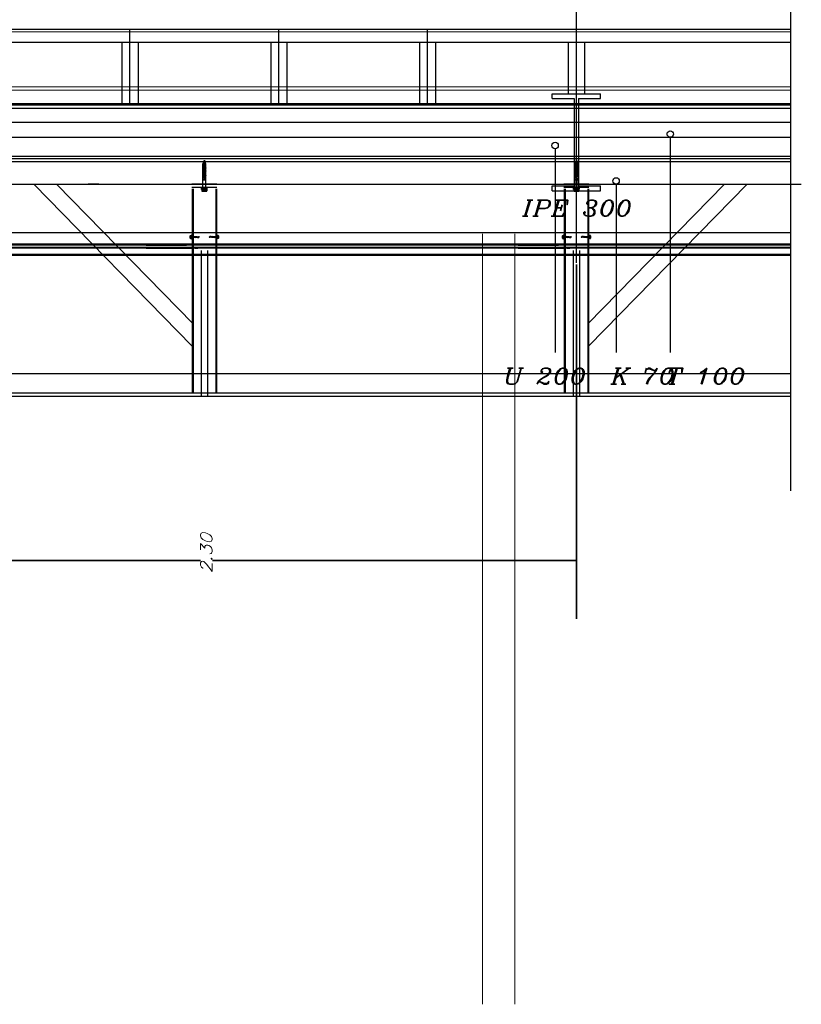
# Model space of a CAD drawing. Header units: millimetres. Extents: x -74 to 79, y 0 to 54.
# Tile 28 of 164: x -57.31 to -54.89, y 6.47 to 9.51. Entities that reach past the tile are written whole.
import ezdxf

# ---------------------------------------------------------------- set-up
doc = ezdxf.new("R2010")
doc.units = ezdxf.units.MM
doc.linetypes.add('HIDDENX2', pattern=[0.75, 0.5, -0.25])
for name, color, linetype, lineweight in [('01_NeubauBemaßung', 7, 'Continuous', 20), ('Alu-0.5', 7, 'Continuous', 20), ('Arktura_Atmosphera_Standard_Rise$Drops', 7, 'Continuous', 20), ('Arktura_Atmosphera_Standard_Rise$Ribs', 7, 'Continuous', 20), ('Bemaßung 1_100', 7, 'Continuous', 20)]:
    doc.layers.add(name, color=color, linetype=linetype, lineweight=lineweight)
doc.styles.add('Italic', font='Italic', dxfattribs={"width": 1.15})

msp = doc.modelspace()

# ---------------------------------------------------------------- linework, layer by layer
at = {"color": 2, "linetype": 'Continuous', "lineweight": 35}
for p, q in [((-55.5846342, 8.7569307), (-55.5846342, 7.6612995)), ((-57.8656342, 7.8412995), (-56.7465751, 7.8412995)), ((-55.6036342, 7.8412995), (-56.7098183, 7.8412995)), ((-55.5846342, 7.8412995), (-55.6036342, 7.8412995))]:
    msp.add_line(p, q, dxfattribs=at)
at = {"layer": '01_NeubauBemaßung', "color": 3, "linetype": 'Continuous', "lineweight": 25}
for p, q in [((-55.294368, 9.1502566), (-55.294368, 8.4842554)), ((-55.6505086, 9.1148175), (-55.6505086, 8.4842554)), ((-56.7721342, 8.5043678), (-57.2619806, 9.005102)), ((-56.7696342, 8.5733131), (-57.1920345, 9.005102)), ((-56.6961741, 9.005102), (-56.7730943, 9.005102)), ((-56.6961741, 8.995102), (-56.7730943, 8.995102)), ((-56.7721342, 8.990602), (-56.7721342, 8.359548)), ((-56.7696342, 8.990602), (-56.7696342, 8.359548)), ((-56.6996342, 8.990602), (-56.6996342, 8.359548)), ((-56.6971342, 8.990602), (-56.6971342, 8.359548)), ((-55.5461741, 9.005102), (-55.6230943, 9.005102)), ((-55.5461741, 8.995102), (-55.6230943, 8.995102)), ((-55.6221342, 8.990602), (-55.6221342, 8.359548)), ((-55.6196342, 8.990602), (-55.6196342, 8.359548)), ((-55.5496342, 8.5733131), (-55.127234, 9.005102)), ((-55.5496342, 8.990602), (-55.5496342, 8.359548)), ((-55.5471342, 8.5043678), (-55.0572878, 9.005102)), ((-55.5471342, 8.990602), (-55.5471342, 8.359548)), ((-55.4619846, 9.005102), (-55.4619846, 8.4842554)), ((-54.9230144, 8.8548552), (-62.8647351, 8.8548552)), ((-56.7779775, 8.8381565), (-56.7779775, 8.8455512)), ((-56.7773731, 8.8466494), (-56.7738863, 8.8466494)), ((-56.7773731, 8.8444531), (-56.7737462, 8.8444531)), ((-56.7773731, 8.8440501), (-56.7737462, 8.8440501)), ((-56.7773731, 8.8396576), (-56.7737462, 8.8396576)), ((-56.7773731, 8.8392546), (-56.7737462, 8.8392546)), ((-56.7773731, 8.8370583), (-56.7738855, 8.8370583)), ((-56.7738714, 8.846734), (-56.7734733, 8.8489373)), ((-56.7734733, 8.8347704), (-56.7738714, 8.8369737)), ((-56.7737462, 8.8440501), (-56.7737462, 8.8444531)), ((-56.7737462, 8.8392546), (-56.7737462, 8.8396576)), ((-56.7734439, 8.8346957), (-56.7734439, 8.849012)), ((-56.7732749, 8.8491038), (-56.7723357, 8.8491038)), ((-56.7732749, 8.8346039), (-56.7723357, 8.8346039)), ((-56.7721342, 8.8348053), (-56.7721342, 8.8489024)), ((-56.7666342, 8.8409138), (-56.7659428, 8.8439541)), ((-56.7570528, 8.8415691), (-56.7666342, 8.8432585)), ((-56.7605946, 8.8396364), (-56.7666342, 8.8407014)), ((-56.7664474, 8.8391038), (-56.7654922, 8.8446038)), ((-56.7659968, 8.8397535), (-56.7650415, 8.8439541)), ((-56.7650748, 8.8397535), (-56.7641196, 8.8439541)), ((-56.7646242, 8.8391038), (-56.7636689, 8.8446038)), ((-56.7641735, 8.8397535), (-56.7632182, 8.8439541)), ((-56.7632516, 8.8397535), (-56.7622963, 8.8439541)), ((-56.7628009, 8.8391038), (-56.7618456, 8.8446038)), ((-56.7623503, 8.8397535), (-56.761395, 8.8439541)), ((-56.7614283, 8.8397535), (-56.760473, 8.8439541)), ((-56.7609777, 8.8391038), (-56.7600224, 8.8446038)), ((-56.760527, 8.8397535), (-56.7595717, 8.8439541)), ((-56.7596051, 8.8397535), (-56.7586498, 8.8439541)), ((-56.7591544, 8.8391038), (-56.7581991, 8.8446038)), ((-56.7587037, 8.8397535), (-56.7577484, 8.8439541)), ((-56.7577818, 8.8397535), (-56.7570528, 8.842959)), ((-56.757552, 8.8393555), (-56.7570528, 8.842959)), ((-56.7572836, 8.8393555), (-56.7570528, 8.842959)), ((-56.7570528, 8.8395873), (-56.7570528, 8.842959)), ((-56.7561741, 8.8399399), (-56.7519048, 8.8399399)), ((-56.7519048, 8.8399399), (-56.7505646, 8.8418538)), ((-56.7517213, 8.8395873), (-56.7519048, 8.8399399)), ((-56.7173637, 8.8437678), (-56.7187038, 8.8418539)), ((-56.7175472, 8.8441204), (-56.7173637, 8.8437678)), ((-56.7130944, 8.8437678), (-56.7173637, 8.8437678)), ((-56.7117165, 8.8443522), (-56.7122157, 8.8407487)), ((-56.7119849, 8.8443522), (-56.7122157, 8.8407487)), ((-56.7122157, 8.8441204), (-56.7122157, 8.8407487)), ((-56.7114867, 8.8439542), (-56.7122157, 8.8407487)), ((-56.7122157, 8.8421386), (-56.7026342, 8.8404492)), ((-56.7105648, 8.8439542), (-56.71152, 8.8397536)), ((-56.7101141, 8.8446039), (-56.7110694, 8.8391039)), ((-56.7096634, 8.8439542), (-56.7106187, 8.8397536)), ((-56.7087415, 8.8439542), (-56.7096968, 8.8397536)), ((-56.7082908, 8.8446039), (-56.7092461, 8.8391039)), ((-56.7078402, 8.8439542), (-56.7087955, 8.8397536)), ((-56.7086739, 8.8440713), (-56.7026342, 8.8430063)), ((-56.7069182, 8.8439542), (-56.7078735, 8.8397536)), ((-56.7064676, 8.8446039), (-56.7074229, 8.8391039)), ((-56.7060169, 8.8439542), (-56.7069722, 8.8397536)), ((-56.705095, 8.8439542), (-56.7060503, 8.8397536)), ((-56.7046443, 8.8446039), (-56.7055996, 8.8391039)), ((-56.7041936, 8.8439542), (-56.7051489, 8.8397536)), ((-56.7032717, 8.8439542), (-56.704227, 8.8397536)), ((-56.702821, 8.8446039), (-56.7037763, 8.8391039)), ((-56.7026342, 8.8427939), (-56.7033257, 8.8397536)), ((-56.6971342, 8.8489024), (-56.6971342, 8.8348053)), ((-56.6959936, 8.8491038), (-56.6969327, 8.8491038)), ((-56.6959936, 8.8346039), (-56.6969327, 8.8346039)), ((-56.6958245, 8.849012), (-56.6958245, 8.8346957)), ((-56.6957952, 8.8489373), (-56.6953971, 8.846734)), ((-56.6953971, 8.8369737), (-56.6957952, 8.8347704)), ((-56.6918954, 8.8444531), (-56.6955223, 8.8444531)), ((-56.6955223, 8.8444531), (-56.6955223, 8.8440501)), ((-56.6918954, 8.8440501), (-56.6955223, 8.8440501)), ((-56.6955223, 8.8396576), (-56.6955223, 8.8392546)), ((-56.6918954, 8.8396576), (-56.6955223, 8.8396576)), ((-56.6918954, 8.8392546), (-56.6955223, 8.8392546)), ((-56.6918954, 8.8466494), (-56.695383, 8.8466494)), ((-56.6918954, 8.8370583), (-56.6953822, 8.8370583)), ((-56.691291, 8.8455512), (-56.691291, 8.8381565)), ((-55.6279775, 8.8381565), (-55.6279775, 8.8455512)), ((-55.6273731, 8.8466494), (-55.6238863, 8.8466494)), ((-55.6273731, 8.8444531), (-55.6237462, 8.8444531)), ((-55.6273731, 8.8440501), (-55.6237462, 8.8440501)), ((-55.6273731, 8.8396576), (-55.6237462, 8.8396576)), ((-55.6273731, 8.8392546), (-55.6237462, 8.8392546)), ((-55.6273731, 8.8370583), (-55.6238855, 8.8370583)), ((-55.6238714, 8.846734), (-55.6234733, 8.8489373)), ((-55.6234733, 8.8347704), (-55.6238714, 8.8369737)), ((-55.6237462, 8.8440501), (-55.6237462, 8.8444531)), ((-55.6237462, 8.8392546), (-55.6237462, 8.8396576)), ((-55.6234439, 8.8346957), (-55.6234439, 8.849012)), ((-55.6232749, 8.8491038), (-55.6223357, 8.8491038)), ((-55.6232749, 8.8346039), (-55.6223357, 8.8346039)), ((-55.6221342, 8.8348053), (-55.6221342, 8.8489024)), ((-55.6166342, 8.8409138), (-55.6159428, 8.8439541)), ((-55.6070528, 8.8415691), (-55.6166342, 8.8432585)), ((-55.6105946, 8.8396364), (-55.6166342, 8.8407014)), ((-55.6164474, 8.8391038), (-55.6154922, 8.8446038)), ((-55.6159968, 8.8397535), (-55.6150415, 8.8439541)), ((-55.6150748, 8.8397535), (-55.6141196, 8.8439541)), ((-55.6146242, 8.8391038), (-55.6136689, 8.8446038)), ((-55.6141735, 8.8397535), (-55.6132182, 8.8439541)), ((-55.6132516, 8.8397535), (-55.6122963, 8.8439541)), ((-55.6128009, 8.8391038), (-55.6118456, 8.8446038)), ((-55.6123503, 8.8397535), (-55.611395, 8.8439541)), ((-55.6114283, 8.8397535), (-55.610473, 8.8439541)), ((-55.6109777, 8.8391038), (-55.6100224, 8.8446038)), ((-55.610527, 8.8397535), (-55.6095717, 8.8439541)), ((-55.6096051, 8.8397535), (-55.6086498, 8.8439541)), ((-55.6091544, 8.8391038), (-55.6081991, 8.8446038)), ((-55.6087037, 8.8397535), (-55.6077484, 8.8439541)), ((-55.6077818, 8.8397535), (-55.6070528, 8.842959)), ((-55.607552, 8.8393555), (-55.6070528, 8.842959)), ((-55.6072836, 8.8393555), (-55.6070528, 8.842959)), ((-55.6070528, 8.8395873), (-55.6070528, 8.842959)), ((-55.6061741, 8.8399399), (-55.6019048, 8.8399399)), ((-55.6019048, 8.8399399), (-55.6005646, 8.8418538)), ((-55.6017213, 8.8395873), (-55.6019048, 8.8399399)), ((-55.5673637, 8.8437678), (-55.5687038, 8.8418539)), ((-55.5675472, 8.8441204), (-55.5673637, 8.8437678)), ((-55.5630944, 8.8437678), (-55.5673637, 8.8437678)), ((-55.5617165, 8.8443522), (-55.5622157, 8.8407487)), ((-55.5619849, 8.8443522), (-55.5622157, 8.8407487)), ((-55.5622157, 8.8441204), (-55.5622157, 8.8407487)), ((-55.5614867, 8.8439542), (-55.5622157, 8.8407487)), ((-55.5622157, 8.8421386), (-55.5526342, 8.8404492)), ((-55.5605648, 8.8439542), (-55.56152, 8.8397536)), ((-55.5601141, 8.8446039), (-55.5610694, 8.8391039)), ((-55.5596634, 8.8439542), (-55.5606187, 8.8397536)), ((-55.5587415, 8.8439542), (-55.5596968, 8.8397536)), ((-55.5582908, 8.8446039), (-55.5592461, 8.8391039)), ((-55.5578402, 8.8439542), (-55.5587955, 8.8397536)), ((-55.5586739, 8.8440713), (-55.5526342, 8.8430063)), ((-55.5569182, 8.8439542), (-55.5578735, 8.8397536)), ((-55.5564676, 8.8446039), (-55.5574229, 8.8391039)), ((-55.5560169, 8.8439542), (-55.5569722, 8.8397536)), ((-55.555095, 8.8439542), (-55.5560503, 8.8397536)), ((-55.5546443, 8.8446039), (-55.5555996, 8.8391039)), ((-55.5541936, 8.8439542), (-55.5551489, 8.8397536)), ((-55.5532717, 8.8439542), (-55.554227, 8.8397536)), ((-55.552821, 8.8446039), (-55.5537763, 8.8391039)), ((-55.5526342, 8.8427939), (-55.5533257, 8.8397536)), ((-55.5471342, 8.8489024), (-55.5471342, 8.8348053)), ((-55.5459936, 8.8491038), (-55.5469327, 8.8491038)), ((-55.5459936, 8.8346039), (-55.5469327, 8.8346039)), ((-55.5458245, 8.849012), (-55.5458245, 8.8346957)), ((-55.5457952, 8.8489373), (-55.5453971, 8.846734)), ((-55.5453971, 8.8369737), (-55.5457952, 8.8347704)), ((-55.5418954, 8.8444531), (-55.5455223, 8.8444531)), ((-55.5455223, 8.8444531), (-55.5455223, 8.8440501)), ((-55.5418954, 8.8440501), (-55.5455223, 8.8440501)), ((-55.5455223, 8.8396576), (-55.5455223, 8.8392546)), ((-55.5418954, 8.8396576), (-55.5455223, 8.8396576)), ((-55.5418954, 8.8392546), (-55.5455223, 8.8392546)), ((-55.5418954, 8.8466494), (-55.545383, 8.8466494)), ((-55.5418954, 8.8370583), (-55.5453822, 8.8370583)), ((-55.541291, 8.8455512), (-55.541291, 8.8381565)), ((-54.9230144, 8.8198538), (-62.8647351, 8.8198538)), ((-54.9230144, 8.8168538), (-62.8647351, 8.8168538)), ((-54.9230144, 8.8098538), (-62.8647351, 8.8098538)), ((-54.9230144, 8.8068538), (-62.8647351, 8.8068538)), ((-56.9146342, 8.8198538), (-56.7896342, 8.8198538)), ((-56.9146342, 8.8168538), (-56.7896342, 8.8168538)), ((-56.9146342, 8.8098538), (-56.7721342, 8.8098536)), ((-56.9146342, 8.8068538), (-56.7721342, 8.8068538)), ((-56.7641342, 8.8068538), (-56.7546342, 8.8068538)), ((-56.7051342, 8.8068538), (-56.7146342, 8.8068538)), ((-56.5546342, 8.8068538), (-56.6971342, 8.8068538)), ((-56.5546342, 8.8098538), (-56.6806342, 8.8098536)), ((-56.5546342, 8.8198538), (-56.6796343, 8.8198538)), ((-56.5546342, 8.8168538), (-56.6796343, 8.8168538)), ((-55.7646342, 8.8198538), (-55.6396342, 8.8198538)), ((-55.7646342, 8.8168538), (-55.6396342, 8.8168538)), ((-55.7646342, 8.8098538), (-55.6221342, 8.8098536)), ((-55.7646342, 8.8068538), (-55.6221342, 8.8068538)), ((-55.6141342, 8.8068538), (-55.6046342, 8.8068538)), ((-55.5551342, 8.8068538), (-55.5646342, 8.8068538)), ((-55.4046342, 8.8068538), (-55.5471342, 8.8068538)), ((-55.4046342, 8.8098538), (-55.5306342, 8.8098536)), ((-55.4046342, 8.8198538), (-55.5296343, 8.8198538)), ((-55.4046342, 8.8168538), (-55.5296343, 8.8168538)), ((-54.9230144, 8.7878538), (-62.8647351, 8.7878538)), ((-54.9230144, 8.7848538), (-62.8647351, 8.7848538)), ((-56.7446342, 8.7995644), (-56.7446342, 8.349548)), ((-56.7246342, 8.7995644), (-56.7246342, 8.349548)), ((-55.5946342, 8.7995644), (-55.5946342, 8.349548)), ((-55.5746342, 8.7995644), (-55.5746342, 8.349548)), ((-62.8647351, 8.419548), (-54.9230144, 8.419548)), ((-62.8647351, 8.359548), (-54.9230144, 8.359548)), ((-62.8647351, 8.349548), (-54.9230144, 8.349548))]:
    msp.add_line(p, q, dxfattribs=at)
at = {"layer": '01_NeubauBemaßung', "color": 3, "linetype": 'HIDDENX2', "lineweight": 25, "ltscale": 0.5}
for p, q in [((-56.7370653, 9.0742369), (-56.7361597, 9.0747598)), ((-56.7362997, 9.0766653), (-56.7353941, 9.0771882)), ((-56.7362997, 9.0766653), (-56.7328068, 9.0761514)), ((-56.7362997, 9.0766653), (-56.7362997, 9.0765653)), ((-56.7362997, 9.0765653), (-56.7328068, 9.0760514)), ((-56.7362997, 9.0765653), (-56.7356997, 9.0762189)), ((-56.7361597, 9.0747598), (-56.7356997, 9.0762189)), ((-56.7361597, 9.0747598), (-56.7328303, 9.0738765)), ((-56.7356997, 9.0762189), (-56.7334068, 9.075705)), ((-56.7353941, 9.0771882), (-56.7346342, 9.079598)), ((-56.7353941, 9.0771882), (-56.7337124, 9.0766742)), ((-56.7346342, 9.079598), (-56.7337124, 9.0766742)), ((-56.7337124, 9.0766742), (-56.7328068, 9.0761514)), ((-56.7334068, 9.075705), (-56.7328068, 9.0760514)), ((-56.7334068, 9.075705), (-56.7328303, 9.0738765)), ((-56.7328068, 9.0761514), (-56.7328068, 9.0760514)), ((-55.5870653, 9.0742369), (-55.5861597, 9.0747598)), ((-55.5862997, 9.0766653), (-55.5853941, 9.0771882)), ((-55.5862997, 9.0766653), (-55.5828068, 9.0761514)), ((-55.5862997, 9.0766653), (-55.5862997, 9.0765653)), ((-55.5862997, 9.0765653), (-55.5828068, 9.0760514)), ((-55.5862997, 9.0765653), (-55.5856997, 9.0762189)), ((-55.5861597, 9.0747598), (-55.5856997, 9.0762189)), ((-55.5861597, 9.0747598), (-55.5828303, 9.0738765)), ((-55.5856997, 9.0762189), (-55.5834068, 9.075705)), ((-55.5853941, 9.0771882), (-55.5846342, 9.079598)), ((-55.5853941, 9.0771882), (-55.5837124, 9.0766742)), ((-55.5846342, 9.079598), (-55.5837124, 9.0766742)), ((-55.5837124, 9.0766742), (-55.5828068, 9.0761514)), ((-55.5834068, 9.075705), (-55.5828068, 9.0760514)), ((-55.5834068, 9.075705), (-55.5828303, 9.0738765)), ((-55.5828068, 9.0761514), (-55.5828068, 9.0760514)), ((-56.7396342, 9.068098), (-56.7381909, 9.070598)), ((-56.7396342, 9.068098), (-56.7351342, 9.068098)), ((-56.7396342, 9.065098), (-56.7396342, 9.068098)), ((-56.7396342, 9.065098), (-56.7351342, 9.065098)), ((-56.7396342, 9.063348), (-56.7391189, 9.0646905)), ((-56.7396342, 9.063348), (-56.7351342, 9.063348)), ((-56.7396342, 9.060348), (-56.7396342, 9.063348)), ((-56.7396342, 9.060348), (-56.7351342, 9.060348)), ((-56.7396342, 9.058598), (-56.7391189, 9.0599405)), ((-56.7396342, 9.055598), (-56.7396342, 9.058598)), ((-56.7396342, 9.058598), (-56.7351342, 9.058598)), ((-56.7396342, 9.055598), (-56.7341779, 9.055598)), ((-56.7396342, 9.053848), (-56.7391189, 9.0551905)), ((-56.7396342, 9.053848), (-56.7333082, 9.053848)), ((-56.7396342, 9.050848), (-56.7396342, 9.053848)), ((-56.7396342, 9.050848), (-56.7334295, 9.050848)), ((-56.7396342, 9.049098), (-56.7391189, 9.0504405)), ((-56.7396342, 9.046098), (-56.7396342, 9.049098)), ((-56.7396342, 9.049098), (-56.7345082, 9.049098)), ((-56.7396342, 9.046098), (-56.7367758, 9.046098)), ((-56.7396342, 9.044348), (-56.7391189, 9.0456905)), ((-56.7396342, 9.041348), (-56.7396342, 9.044348)), ((-56.7396342, 9.044348), (-56.7371271, 9.044348)), ((-56.7381909, 9.070598), (-56.7346342, 9.070598)), ((-56.737831, 9.0718085), (-56.7369254, 9.0723314)), ((-56.737831, 9.0718085), (-56.7312511, 9.070598)), ((-56.737831, 9.0718085), (-56.737831, 9.0717085)), ((-56.737831, 9.0717085), (-56.7317947, 9.070598)), ((-56.737831, 9.0717085), (-56.737231, 9.0713621)), ((-56.7374719, 9.070598), (-56.737231, 9.0713621)), ((-56.737231, 9.0713621), (-56.7338219, 9.070598)), ((-56.7370653, 9.0742369), (-56.7319247, 9.0733537)), ((-56.7370653, 9.0742369), (-56.7370653, 9.0741369)), ((-56.7370653, 9.0741369), (-56.7319247, 9.0732537)), ((-56.7370653, 9.0741369), (-56.7364653, 9.0737905)), ((-56.7369254, 9.0723314), (-56.7364653, 9.0737905)), ((-56.7369254, 9.0723314), (-56.7319357, 9.0710392)), ((-56.7364653, 9.0737905), (-56.7364642, 9.0737941)), ((-56.7364653, 9.0737905), (-56.7325247, 9.0729072)), ((-56.7361257, 9.044348), (-56.7296342, 9.044348)), ((-56.735698, 9.046098), (-56.7296342, 9.046098)), ((-56.7351342, 9.0574396), (-56.7351342, 9.069598)), ((-56.7346342, 9.070598), (-56.7310776, 9.070598)), ((-56.7341342, 9.0574396), (-56.7341342, 9.069598)), ((-56.7341342, 9.068098), (-56.7296342, 9.068098)), ((-56.7341342, 9.065098), (-56.7296342, 9.065098)), ((-56.7341342, 9.063348), (-56.7296342, 9.063348)), ((-56.7341342, 9.060348), (-56.7296342, 9.060348)), ((-56.7341342, 9.058598), (-56.7296342, 9.058598)), ((-56.7332202, 9.049098), (-56.7296342, 9.049098)), ((-56.7329716, 9.055598), (-56.7296342, 9.055598)), ((-56.7328303, 9.0738765), (-56.7319247, 9.0733537)), ((-56.7325322, 9.0729312), (-56.7325247, 9.0729072)), ((-56.7325284, 9.0729192), (-56.7319357, 9.0710392)), ((-56.7325247, 9.0729072), (-56.7319247, 9.0732537)), ((-56.7323779, 9.050848), (-56.7296342, 9.050848)), ((-56.7322784, 9.053848), (-56.7296342, 9.053848)), ((-56.7319357, 9.0710392), (-56.7311715, 9.070598)), ((-56.7319247, 9.0733537), (-56.7319247, 9.0732537)), ((-56.7296342, 9.068098), (-56.7310776, 9.070598)), ((-56.7296342, 9.063348), (-56.7301496, 9.0646905)), ((-56.7296342, 9.058598), (-56.7301496, 9.0599405)), ((-56.7296342, 9.053848), (-56.7301496, 9.0551905)), ((-56.7296342, 9.049098), (-56.7301496, 9.0504405)), ((-56.7296342, 9.044348), (-56.7301496, 9.0456905)), ((-56.7296342, 9.065098), (-56.7296342, 9.068098)), ((-56.7296342, 9.060348), (-56.7296342, 9.063348)), ((-56.7296342, 9.055598), (-56.7296342, 9.058598)), ((-56.7296342, 9.050848), (-56.7296342, 9.053848)), ((-56.7296342, 9.046098), (-56.7296342, 9.049098)), ((-56.7296342, 9.041348), (-56.7296342, 9.044348)), ((-55.5896342, 9.068098), (-55.5881909, 9.070598)), ((-55.5896342, 9.068098), (-55.5851342, 9.068098)), ((-55.5896342, 9.065098), (-55.5896342, 9.068098)), ((-55.5896342, 9.065098), (-55.5851342, 9.065098)), ((-55.5896342, 9.063348), (-55.5891189, 9.0646905)), ((-55.5896342, 9.063348), (-55.5851342, 9.063348)), ((-55.5896342, 9.060348), (-55.5896342, 9.063348)), ((-55.5896342, 9.060348), (-55.5851342, 9.060348)), ((-55.5896342, 9.058598), (-55.5891189, 9.0599405)), ((-55.5896342, 9.055598), (-55.5896342, 9.058598)), ((-55.5896342, 9.058598), (-55.5851342, 9.058598)), ((-55.5896342, 9.055598), (-55.5841779, 9.055598)), ((-55.5896342, 9.053848), (-55.5891189, 9.0551905)), ((-55.5896342, 9.053848), (-55.5833082, 9.053848)), ((-55.5896342, 9.050848), (-55.5896342, 9.053848)), ((-55.5896342, 9.050848), (-55.5834295, 9.050848)), ((-55.5896342, 9.049098), (-55.5891189, 9.0504405)), ((-55.5896342, 9.046098), (-55.5896342, 9.049098)), ((-55.5896342, 9.049098), (-55.5845082, 9.049098)), ((-55.5896342, 9.046098), (-55.5867758, 9.046098)), ((-55.5896342, 9.044348), (-55.5891189, 9.0456905)), ((-55.5896342, 9.041348), (-55.5896342, 9.044348)), ((-55.5896342, 9.044348), (-55.5871271, 9.044348)), ((-55.5881909, 9.070598), (-55.5846342, 9.070598)), ((-55.587831, 9.0718085), (-55.5869254, 9.0723314)), ((-55.587831, 9.0718085), (-55.5812511, 9.070598)), ((-55.587831, 9.0718085), (-55.587831, 9.0717085)), ((-55.587831, 9.0717085), (-55.5817947, 9.070598)), ((-55.587831, 9.0717085), (-55.587231, 9.0713621)), ((-55.5874719, 9.070598), (-55.587231, 9.0713621)), ((-55.587231, 9.0713621), (-55.5838219, 9.070598)), ((-55.5870653, 9.0742369), (-55.5819247, 9.0733537)), ((-55.5870653, 9.0742369), (-55.5870653, 9.0741369)), ((-55.5870653, 9.0741369), (-55.5819247, 9.0732537)), ((-55.5870653, 9.0741369), (-55.5864653, 9.0737905)), ((-55.5869254, 9.0723314), (-55.5864653, 9.0737905)), ((-55.5869254, 9.0723314), (-55.5819357, 9.0710392)), ((-55.5864653, 9.0737905), (-55.5864642, 9.0737941)), ((-55.5864653, 9.0737905), (-55.5825247, 9.0729072)), ((-55.5861257, 9.044348), (-55.5796342, 9.044348)), ((-55.585698, 9.046098), (-55.5796342, 9.046098)), ((-55.5851342, 9.0574396), (-55.5851342, 9.069598)), ((-55.5846342, 9.070598), (-55.5810776, 9.070598)), ((-55.5841342, 9.0574396), (-55.5841342, 9.069598)), ((-55.5841342, 9.068098), (-55.5796342, 9.068098)), ((-55.5841342, 9.065098), (-55.5796342, 9.065098)), ((-55.5841342, 9.063348), (-55.5796342, 9.063348)), ((-55.5841342, 9.060348), (-55.5796342, 9.060348)), ((-55.5841342, 9.058598), (-55.5796342, 9.058598)), ((-55.5832202, 9.049098), (-55.5796342, 9.049098)), ((-55.5829716, 9.055598), (-55.5796342, 9.055598)), ((-55.5828303, 9.0738765), (-55.5819247, 9.0733537)), ((-55.5825322, 9.0729312), (-55.5825247, 9.0729072)), ((-55.5825284, 9.0729192), (-55.5819357, 9.0710392)), ((-55.5825247, 9.0729072), (-55.5819247, 9.0732537)), ((-55.5823779, 9.050848), (-55.5796342, 9.050848)), ((-55.5822784, 9.053848), (-55.5796342, 9.053848)), ((-55.5819357, 9.0710392), (-55.5811715, 9.070598)), ((-55.5819247, 9.0733537), (-55.5819247, 9.0732537)), ((-55.5796342, 9.068098), (-55.5810776, 9.070598)), ((-55.5796342, 9.063348), (-55.5801496, 9.0646905)), ((-55.5796342, 9.058598), (-55.5801496, 9.0599405)), ((-55.5796342, 9.053848), (-55.5801496, 9.0551905)), ((-55.5796342, 9.049098), (-55.5801496, 9.0504405)), ((-55.5796342, 9.044348), (-55.5801496, 9.0456905)), ((-55.5796342, 9.065098), (-55.5796342, 9.068098)), ((-55.5796342, 9.060348), (-55.5796342, 9.063348)), ((-55.5796342, 9.055598), (-55.5796342, 9.058598)), ((-55.5796342, 9.050848), (-55.5796342, 9.053848)), ((-55.5796342, 9.046098), (-55.5796342, 9.049098)), ((-55.5796342, 9.041348), (-55.5796342, 9.044348)), ((-56.7396342, 9.041348), (-56.7364887, 9.041348)), ((-56.7396342, 9.039598), (-56.7391189, 9.0409405)), ((-56.7396342, 9.039598), (-56.735237, 9.039598)), ((-56.7396342, 9.036598), (-56.7396342, 9.039598)), ((-56.7396342, 9.036598), (-56.7351342, 9.036598)), ((-56.7396342, 9.034848), (-56.7391189, 9.0361905)), ((-56.7396342, 9.031848), (-56.7396342, 9.034848)), ((-56.7396342, 9.034848), (-56.7351342, 9.034848)), ((-56.7396342, 9.031848), (-56.7351342, 9.031848)), ((-56.7396342, 9.030098), (-56.7392232, 9.0311688)), ((-56.7396342, 9.020598), (-56.7396342, 9.030098)), ((-56.7396342, 9.030098), (-56.7351342, 9.030098)), ((-56.7396342, 8.9936141), (-56.7396342, 9.020598)), ((-56.7396342, 9.020598), (-56.7296342, 9.020598)), ((-56.7396342, 9.018598), (-56.7296342, 9.018598)), ((-56.7353378, 9.041348), (-56.7296342, 9.041348)), ((-56.7351342, 9.023964), (-56.7351342, 9.0391564)), ((-56.7341836, 9.039598), (-56.7296342, 9.039598)), ((-56.7341342, 9.023964), (-56.7341342, 9.0391564)), ((-56.7341342, 9.036598), (-56.7296342, 9.036598)), ((-56.7341342, 9.034848), (-56.7296342, 9.034848)), ((-56.7341342, 9.031848), (-56.7296342, 9.031848)), ((-56.7341342, 9.030098), (-56.7296342, 9.030098)), ((-56.7296342, 9.039598), (-56.7301496, 9.0409405)), ((-56.7296342, 9.034848), (-56.7301496, 9.0361905)), ((-56.7296342, 9.030098), (-56.7300453, 9.0311688)), ((-56.7296342, 9.036598), (-56.7296342, 9.039598)), ((-56.7296342, 9.031848), (-56.7296342, 9.034848)), ((-56.7296342, 9.020598), (-56.7296342, 9.030098)), ((-56.7296342, 8.9936141), (-56.7296342, 9.020598)), ((-55.5896342, 9.041348), (-55.5864887, 9.041348)), ((-55.5896342, 9.039598), (-55.5891189, 9.0409405)), ((-55.5896342, 9.039598), (-55.585237, 9.039598)), ((-55.5896342, 9.036598), (-55.5896342, 9.039598)), ((-55.5896342, 9.036598), (-55.5851342, 9.036598)), ((-55.5896342, 9.034848), (-55.5891189, 9.0361905)), ((-55.5896342, 9.031848), (-55.5896342, 9.034848)), ((-55.5896342, 9.034848), (-55.5851342, 9.034848)), ((-55.5896342, 9.031848), (-55.5851342, 9.031848)), ((-55.5896342, 9.030098), (-55.5892232, 9.0311688)), ((-55.5896342, 9.020598), (-55.5896342, 9.030098)), ((-55.5896342, 9.030098), (-55.5851342, 9.030098)), ((-55.5896342, 8.9936141), (-55.5896342, 9.020598)), ((-55.5896342, 9.020598), (-55.5796342, 9.020598)), ((-55.5896342, 9.018598), (-55.5796342, 9.018598)), ((-55.5853378, 9.041348), (-55.5796342, 9.041348)), ((-55.5851342, 9.023964), (-55.5851342, 9.0391564)), ((-55.5841836, 9.039598), (-55.5796342, 9.039598)), ((-55.5841342, 9.023964), (-55.5841342, 9.0391564)), ((-55.5841342, 9.036598), (-55.5796342, 9.036598)), ((-55.5841342, 9.034848), (-55.5796342, 9.034848)), ((-55.5841342, 9.031848), (-55.5796342, 9.031848)), ((-55.5841342, 9.030098), (-55.5796342, 9.030098)), ((-55.5796342, 9.039598), (-55.5801496, 9.0409405)), ((-55.5796342, 9.034848), (-55.5801496, 9.0361905)), ((-55.5796342, 9.030098), (-55.5800453, 9.0311688)), ((-55.5796342, 9.036598), (-55.5796342, 9.039598)), ((-55.5796342, 9.031848), (-55.5796342, 9.034848)), ((-55.5796342, 9.020598), (-55.5796342, 9.030098)), ((-55.5796342, 8.9936141), (-55.5796342, 9.020598)), ((-56.7437527, 8.9907984), (-56.7437527, 8.9924016)), ((-56.7436342, 8.990598), (-56.7256342, 8.990598)), ((-56.7436342, 8.989098), (-56.7436342, 8.990598)), ((-56.7436342, 8.989098), (-56.7256342, 8.989098)), ((-56.7436342, 8.989098), (-56.7421398, 8.9885231)), ((-56.7257162, 8.992602), (-56.7435523, 8.992602)), ((-56.7406598, 8.990598), (-56.7435523, 8.990598)), ((-56.7421398, 8.9885231), (-56.7421398, 8.984098)), ((-56.7406598, 8.990598), (-56.7286087, 8.990598)), ((-56.7402634, 8.983598), (-56.738387, 8.983598)), ((-56.7296342, 8.9936141), (-56.7396342, 8.9936141)), ((-56.738387, 8.9885231), (-56.738387, 8.984098)), ((-56.738387, 8.983598), (-56.7308815, 8.983598)), ((-56.7308815, 8.9885231), (-56.7308815, 8.984098)), ((-56.7308815, 8.983598), (-56.7290051, 8.983598)), ((-56.7286087, 8.990598), (-56.7257162, 8.990598)), ((-56.7256342, 8.989098), (-56.7271287, 8.9885231)), ((-56.7271287, 8.9885231), (-56.7271287, 8.984098)), ((-56.7256342, 8.989098), (-56.7256342, 8.990598)), ((-56.7255158, 8.9907984), (-56.7255158, 8.9924016)), ((-55.5937527, 8.9907984), (-55.5937527, 8.9924016)), ((-55.5936342, 8.990598), (-55.5756342, 8.990598)), ((-55.5936342, 8.989098), (-55.5936342, 8.990598)), ((-55.5936342, 8.989098), (-55.5756342, 8.989098)), ((-55.5936342, 8.989098), (-55.5921398, 8.9885231)), ((-55.5757162, 8.992602), (-55.5935523, 8.992602)), ((-55.5906598, 8.990598), (-55.5935523, 8.990598)), ((-55.5921398, 8.9885231), (-55.5921398, 8.984098)), ((-55.5906598, 8.990598), (-55.5786087, 8.990598)), ((-55.5902634, 8.983598), (-55.588387, 8.983598)), ((-55.5796342, 8.9936141), (-55.5896342, 8.9936141)), ((-55.588387, 8.9885231), (-55.588387, 8.984098)), ((-55.588387, 8.983598), (-55.5808815, 8.983598)), ((-55.5808815, 8.9885231), (-55.5808815, 8.984098)), ((-55.5808815, 8.983598), (-55.5790051, 8.983598)), ((-55.5786087, 8.990598), (-55.5757162, 8.990598)), ((-55.5756342, 8.989098), (-55.5771287, 8.9885231)), ((-55.5771287, 8.9885231), (-55.5771287, 8.984098)), ((-55.5756342, 8.989098), (-55.5756342, 8.990598)), ((-55.5755158, 8.9907984), (-55.5755158, 8.9924016))]:
    msp.add_line(p, q, dxfattribs=at)
at = {"layer": '01_NeubauBemaßung', "color": 3, "linetype": 'Continuous', "lineweight": 25}
for centre in [(-55.294368, 9.1602566), (-55.6505086, 9.1248175), (-55.4619846, 9.015102)]:
    msp.add_circle(centre, 0.01, dxfattribs=at)
at = {"layer": '01_NeubauBemaßung', "color": 3, "linetype": 'HIDDENX2', "lineweight": 25, "ltscale": 0.5}
for centre, radius, start, end in [((-56.739399, 9.064798), 0.0003, 339.000001, 90), ((-56.739399, 9.060048), 0.0003, 338.9997475, 90), ((-56.739399, 9.055298), 0.0003, 339.000001, 90), ((-56.739399, 9.050548), 0.0003, 338.9995722, 90), ((-56.739399, 9.045798), 0.0003, 339.0002735, 90), ((-56.7311342, 9.0440554), 0.006, 129.521196, 224.415309), ((-56.7311342, 9.0440554), 0.005, 129.5211947, 224.4153086), ((-56.7311342, 9.0525406), 0.006, 225, 230.4788049), ((-56.7346342, 9.069598), 0.0005, 359.9997847, 180.0002153), ((-56.7331342, 9.0574396), 0.002, 180.0001162, 224.415309), ((-56.7381342, 9.0525406), 0.005, 309.5211959, 44.4153086), ((-56.7381342, 9.0440554), 0.005, 45.572996, 50.478803), ((-56.7311342, 9.0525406), 0.005, 225.572996, 230.4788053), ((-56.7381342, 9.0525406), 0.006, 309.521197, 44.415308), ((-56.7381342, 9.0440554), 0.006, 45, 50.478803), ((-56.7331342, 9.0574396), 0.001, 180.0002325, 224.4153128), ((-56.7298695, 9.064798), 0.0003, 90, 201.0000021), ((-56.7298695, 9.060048), 0.0003, 90, 201.0000506), ((-56.7298695, 9.055298), 0.0003, 90, 200.9993492), ((-56.7298695, 9.050548), 0.0003, 90, 201.000226), ((-56.7298695, 9.045798), 0.0003, 90, 200.9995246), ((-55.589399, 9.064798), 0.0003, 339.000001, 90), ((-55.589399, 9.060048), 0.0003, 338.9997475, 90), ((-55.589399, 9.055298), 0.0003, 339.000001, 90), ((-55.589399, 9.050548), 0.0003, 338.9995722, 90), ((-55.589399, 9.045798), 0.0003, 339.0002735, 90), ((-55.5811342, 9.0440554), 0.006, 129.521196, 224.415309), ((-55.5811342, 9.0440554), 0.005, 129.5211947, 224.4153086), ((-55.5811342, 9.0525406), 0.006, 225, 230.4788049), ((-55.5846342, 9.069598), 0.0005, 359.9997847, 180.0002153), ((-55.5831342, 9.0574396), 0.002, 180.0001162, 224.415309), ((-55.5881342, 9.0525406), 0.005, 309.5211959, 44.4153086), ((-55.5881342, 9.0440554), 0.005, 45.572996, 50.478803), ((-55.5811342, 9.0525406), 0.005, 225.572996, 230.4788053), ((-55.5881342, 9.0525406), 0.006, 309.521197, 44.415308), ((-55.5881342, 9.0440554), 0.006, 45, 50.478803), ((-55.5831342, 9.0574396), 0.001, 180.0002325, 224.4153128), ((-55.5798695, 9.064798), 0.0003, 90, 201.0000021), ((-55.5798695, 9.060048), 0.0003, 90, 201.0000506), ((-55.5798695, 9.055298), 0.0003, 90, 200.9993492), ((-55.5798695, 9.050548), 0.0003, 90, 201.000226), ((-55.5798695, 9.045798), 0.0003, 90, 200.9995246), ((-56.73969, 9.031348), 0.0005, 338.999999, 83.599079), ((-56.739399, 9.041048), 0.0003, 338.9993968, 90), ((-56.739399, 9.036298), 0.0003, 339.0000982, 90), ((-56.7346342, 9.023098), 0.001, 119.9999458, 59.9997614), ((-56.7361342, 9.0391564), 0.001, 0.0002149, 44.4153068), ((-56.7361342, 9.0391564), 0.002, 0.0001075, 44.415309), ((-56.7298695, 9.041048), 0.0003, 90, 201.0004013), ((-56.7298695, 9.036298), 0.0003, 90, 200.9996999), ((-56.7295785, 9.031348), 0.0005, 96.400921, 201.000003), ((-55.58969, 9.031348), 0.0005, 338.999999, 83.599079), ((-55.589399, 9.041048), 0.0003, 338.9993968, 90), ((-55.589399, 9.036298), 0.0003, 339.0000982, 90), ((-55.5846342, 9.023098), 0.001, 119.9999458, 59.9997614), ((-55.5861342, 9.0391564), 0.001, 0.0002149, 44.4153068), ((-55.5861342, 9.0391564), 0.002, 0.0001075, 44.415309), ((-55.5798695, 9.041048), 0.0003, 90, 201.0004013), ((-55.5798695, 9.036298), 0.0003, 90, 200.9996999), ((-55.5795785, 9.031348), 0.0005, 96.400921, 201.000003), ((-56.7435523, 8.9924016), 0.0002004, 90.0000376, 180), ((-56.7435523, 8.9907984), 0.0002004, 180, 269.9999624), ((-56.7402634, 8.9922101), 0.004137, 243.027831, 296.972237), ((-56.7402634, 8.9873688), 0.0037708, 240.1583036, 299.8417375), ((-56.7406464, 8.9936141), 0.001012, 270, 359.9998669), ((-56.7346342, 9.0039462), 0.0158731, 256.3244771, 283.6755229), ((-56.7346342, 8.9979313), 0.0143333, 254.8218141, 285.1781859), ((-56.7290051, 8.9922101), 0.004137, 243.027763, 296.9721912), ((-56.7290051, 8.9873688), 0.0037708, 240.1582625, 299.8416661), ((-56.7286221, 8.9936141), 0.0010121, 180.0001331, 270), ((-56.7257162, 8.9924016), 0.0002004, 0, 90.000806), ((-56.7257162, 8.9907984), 0.0002004, 269.999194, 0), ((-55.5935523, 8.9924016), 0.0002004, 90.0000376, 180), ((-55.5935523, 8.9907984), 0.0002004, 180, 269.9999624), ((-55.5902634, 8.9922101), 0.004137, 243.027831, 296.972237), ((-55.5902634, 8.9873688), 0.0037708, 240.1583036, 299.8417375), ((-55.5906464, 8.9936141), 0.001012, 270, 359.9998669), ((-55.5846342, 9.0039462), 0.0158731, 256.3244771, 283.6755229), ((-55.5846342, 8.9979313), 0.0143333, 254.8218141, 285.1781859), ((-55.5790051, 8.9922101), 0.004137, 243.027763, 296.9721912), ((-55.5790051, 8.9873688), 0.0037708, 240.1582625, 299.8416661), ((-55.5786221, 8.9936141), 0.0010121, 180.0001331, 270), ((-55.5757162, 8.9924016), 0.0002004, 0, 90.000806), ((-55.5757162, 8.9907984), 0.0002004, 269.999194, 0)]:
    msp.add_arc(centre, radius, start, end, dxfattribs=at)
at = {"layer": '01_NeubauBemaßung', "color": 3, "linetype": 'Continuous', "lineweight": 25}
for centre, radius, start, end in [((-56.7766778, 8.8455512), 0.0012997, 122.338063, 237.661937), ((-56.7736854, 8.8418538), 0.0042921, 149.223064, 210.776936), ((-56.7766778, 8.8381565), 0.0012997, 122.338063, 237.661937), ((-56.7689238, 8.8458616), 0.0050238, 170.0000259, 196.282159), ((-56.7618773, 8.8418538), 0.0120704, 169.51636, 190.48364), ((-56.7689238, 8.8378461), 0.0050238, 163.717841, 189.9999704), ((-56.7732749, 8.8489024), 0.0002015, 90.0006946, 170.0003506), ((-56.7732749, 8.8348053), 0.0002015, 189.9995586, 269.9993054), ((-56.7723357, 8.8489024), 0.0002015, 359.9995104, 89.9995569), ((-56.7723357, 8.8348053), 0.0002015, 270.0004431, 0.0005818), ((-56.7500955, 8.830652), 0.0112019, 90.1983998, 127.0924061), ((-56.7501342, 8.8435426), 0.0016889, 160, 270), ((-56.719173, 8.8530557), 0.0112019, 270.1983998, 307.0924061), ((-56.7191342, 8.840165), 0.0016889, 340, 90), ((-56.6969328, 8.8489024), 0.0002015, 89.998765, 180.0004897), ((-56.6969328, 8.8348053), 0.0002015, 179.9994181, 270.001235), ((-56.6959936, 8.8489024), 0.0002015, 9.9997951, 90.0001443), ((-56.6959936, 8.8348053), 0.0002015, 269.9998557, 350.0002957), ((-56.7003446, 8.8458616), 0.0050238, 343.717841, 9.9999799), ((-56.7073912, 8.8418538), 0.0120704, 349.51636, 10.48364), ((-56.7003446, 8.8378461), 0.0050238, 350.0000237, 16.282159), ((-56.6925907, 8.8455512), 0.0012997, 302.338063, 57.661937), ((-56.6955831, 8.8418538), 0.0042921, 329.223064, 30.776936), ((-56.6925907, 8.8381565), 0.0012997, 302.338063, 57.661937), ((-55.6266778, 8.8455512), 0.0012997, 122.338063, 237.661937), ((-55.6236854, 8.8418538), 0.0042921, 149.223064, 210.776936), ((-55.6266778, 8.8381565), 0.0012997, 122.338063, 237.661937), ((-55.6189238, 8.8458616), 0.0050238, 170.0000259, 196.282159), ((-55.6118773, 8.8418538), 0.0120704, 169.51636, 190.48364), ((-55.6189238, 8.8378461), 0.0050238, 163.717841, 189.9999704), ((-55.6232749, 8.8489024), 0.0002015, 90.0006946, 170.0003506), ((-55.6232749, 8.8348053), 0.0002015, 189.9995586, 269.9993054), ((-55.6223357, 8.8489024), 0.0002015, 359.9995104, 89.9995569), ((-55.6223357, 8.8348053), 0.0002015, 270.0004431, 0.0005818), ((-55.6000955, 8.830652), 0.0112019, 90.1983998, 127.0924061), ((-55.6001342, 8.8435426), 0.0016889, 160, 270), ((-55.569173, 8.8530557), 0.0112019, 270.1983998, 307.0924061), ((-55.5691342, 8.840165), 0.0016889, 340, 90), ((-55.5469328, 8.8489024), 0.0002015, 89.998765, 180.0004897), ((-55.5469328, 8.8348053), 0.0002015, 179.9994181, 270.001235), ((-55.5459936, 8.8489024), 0.0002015, 9.9997951, 90.0001443), ((-55.5459936, 8.8348053), 0.0002015, 269.9998557, 350.0002957), ((-55.5503446, 8.8458616), 0.0050238, 343.717841, 9.9999799), ((-55.5573912, 8.8418538), 0.0120704, 349.51636, 10.48364), ((-55.5503446, 8.8378461), 0.0050238, 350.0000237, 16.282159), ((-55.5425907, 8.8455512), 0.0012997, 302.338063, 57.661937), ((-55.5455831, 8.8418538), 0.0042921, 329.223064, 30.776936), ((-55.5425907, 8.8381565), 0.0012997, 302.338063, 57.661937)]:
    msp.add_arc(centre, radius, start, end, dxfattribs=at)
at = {"layer": 'Alu-0.5', "color": 7, "linetype": 'Continuous', "lineweight": 18}
for p, q in [((-62.8647351, 9.4768538), (-54.9230144, 9.4768538)), ((-62.8647351, 9.3058491), (-54.9230144, 9.3058491)), ((-62.8647351, 9.2958491), (-54.9230144, 9.2958491)), ((-55.8747401, 8.8518558), (-55.8747401, 8.463308)), ((-55.7747401, 8.8518558), (-55.7747401, 8.463308)), ((-55.8747401, 8.463308), (-55.8747401, 6.4687599)), ((-55.7747401, 8.463308), (-55.7747401, 6.4687599))]:
    msp.add_line(p, q, dxfattribs=at)
at = {"layer": 'Alu-0.5', "color": 3, "linetype": 'Continuous', "lineweight": 25}
for p, q in [((-57.0606142, 9.005102), (-57.0941607, 9.005102)), ((-54.9230144, 9.005102), (-54.8894679, 9.005102))]:
    msp.add_line(p, q, dxfattribs=at)
at = {"layer": 'Arktura_Atmosphera_Standard_Rise$Drops', "color": 3, "linetype": 'Continuous', "lineweight": 25}
for p, q in [((-56.9646342, 9.2481195), (-56.9646342, 9.4848555)), ((-56.5046342, 9.2481195), (-56.5046342, 9.4848555)), ((-56.0446342, 9.2481195), (-56.0446342, 9.4848555)), ((-62.8647351, 9.4448538), (-54.9230144, 9.4448538)), ((-56.9896342, 9.4448538), (-56.9896342, 9.2481195)), ((-56.9396342, 9.4448538), (-56.9396342, 9.2481195)), ((-56.5296342, 9.4448538), (-56.5296342, 9.2481195)), ((-56.4796342, 9.4448538), (-56.4796342, 9.2481195)), ((-56.0696342, 9.4448538), (-56.0696342, 9.2481195)), ((-56.0196342, 9.4448538), (-56.0196342, 9.2481195)), ((-55.6096342, 9.4448538), (-55.6096342, 9.2848538)), ((-55.5596342, 9.4448538), (-55.5596342, 9.2848538))]:
    msp.add_line(p, q, dxfattribs=at)
at = {"layer": 'Arktura_Atmosphera_Standard_Rise$Ribs', "color": 3, "linetype": 'Continuous', "lineweight": 25}
msp.add_line((-62.8647351, 9.4848552), (-54.9230144, 9.4848552), dxfattribs=at)
at = {"layer": 'Bemaßung 1_100', "color": 3, "linetype": 'Continuous', "lineweight": 25}
for p, q in [((-54.9230144, 9.890948), (-54.9230144, 8.0563132)), ((-55.5846342, 8.7619307), (-55.5846342, 9.5439496)), ((-55.6596342, 9.2848538), (-55.5096342, 9.2848538)), ((-55.6596342, 9.2698538), (-55.6596342, 9.2848538)), ((-55.6596342, 9.2698538), (-55.5913862, 9.2698538)), ((-55.5913862, 9.2698538), (-55.5913862, 8.9998538)), ((-55.5778823, 9.2698538), (-55.5778823, 8.9998538)), ((-55.5778823, 9.2698538), (-55.5096342, 9.2698538)), ((-55.5096342, 9.2698538), (-55.5096342, 9.2848538)), ((-62.8647351, 9.2552092), (-54.9230144, 9.2552092)), ((-62.8647351, 9.2505633), (-54.9230144, 9.2505633)), ((-62.8647351, 9.2405633), (-54.9230144, 9.2405633)), ((-62.8647351, 9.1972976), (-54.9230144, 9.1972976)), ((-62.8647351, 9.1505633), (-54.9230144, 9.1505633)), ((-62.8647351, 9.0920573), (-54.9230144, 9.0920573)), ((-62.8647351, 9.085102), (-54.9230144, 9.085102)), ((-62.8647351, 9.075102), (-54.9230144, 9.075102)), ((-62.8647351, 9.005102), (-54.9230144, 9.005102)), ((-55.6596342, 8.9998538), (-55.5913862, 8.9998538)), ((-55.6596342, 8.9848538), (-55.6596342, 8.9998538)), ((-55.6596342, 8.9848538), (-55.5096342, 8.9848538)), ((-55.5778823, 8.9998538), (-55.5096342, 8.9998538)), ((-55.5096342, 8.9848538), (-55.5096342, 8.9998538))]:
    msp.add_line(p, q, dxfattribs=at)

# ---------------------------------------------------------------- texts
at = {"color": 2, "lineweight": 35, "style": 'Italic', "width": 1.15}
msp.add_text('2.30', height=0.036, rotation=90, dxfattribs=at).set_placement((-56.710503, 7.8016418))
at = {"layer": 'Bemaßung 1_100', "color": 1, "lineweight": 70, "style": 'Italic', "width": 1.15}
for s, p in [('IPE 300', (-55.7516299, 8.90587)), ('U 200', (-55.8098571, 8.3862903)), ('K 70', (-55.4783687, 8.3862903)), ('T 100', (-55.3076157, 8.3862903))]:
    msp.add_text(s, height=0.05, dxfattribs=at).set_placement(p)

doc.saveas('drawing.dxf')
